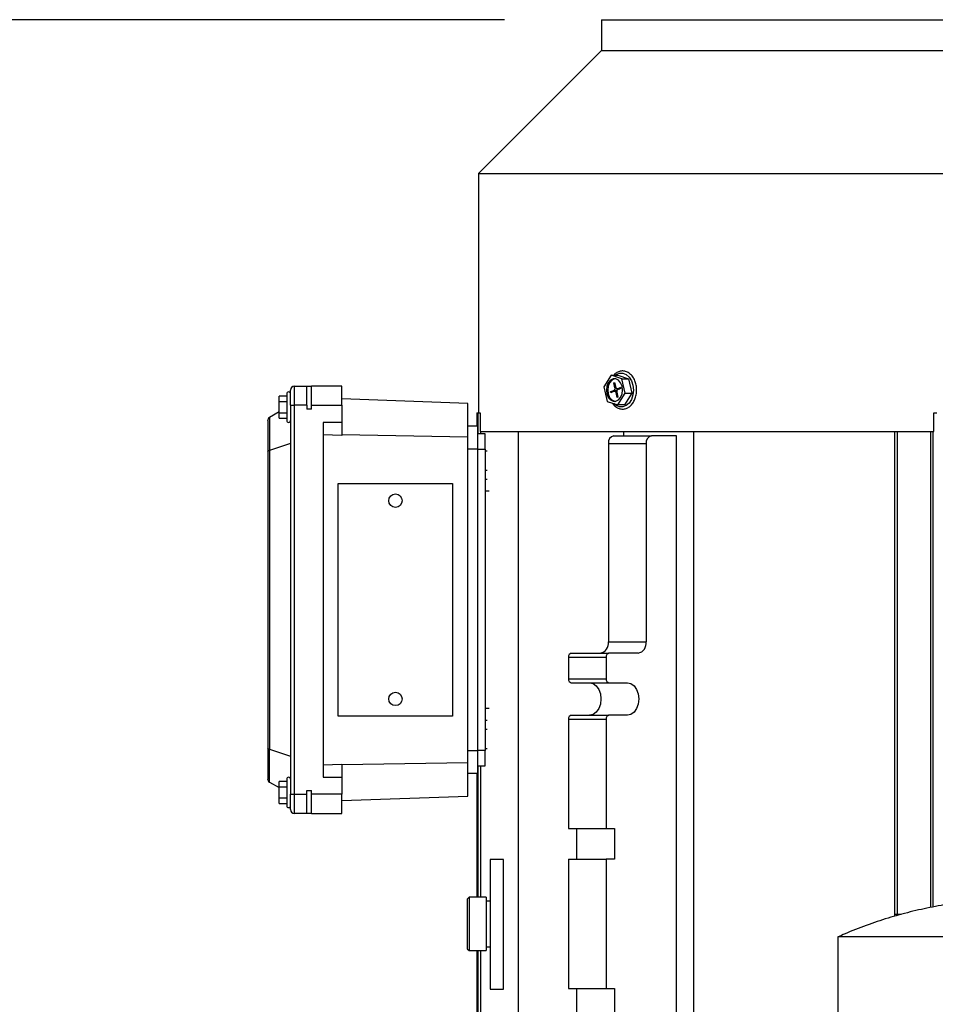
# Model space of a CAD drawing. Header units: inches. Extents: x 5 to 215, y 5 to 165.
# Tile 5 of 74: x 48 to 57, y 105 to 116. Entities that reach past the tile are written whole.
import ezdxf

# ---------------------------------------------------------------- set-up
doc = ezdxf.new("R2010")
doc.units = ezdxf.units.IN
doc.header["$LTSCALE"] = 20
doc.header["$MEASUREMENT"] = 0
doc.layers.add('DIMENSIONS', color=140, linetype='Continuous', lineweight=25)
doc.styles.add('SLDTEXTSTYLE0', font='TXT', dxfattribs={"width": 0.7})
doc.dimstyles.new('SLDDIMSTYLE1', dxfattribs={"dimtxt": 1.699219, "dimasz": 2.6, "dimexe": 0, "dimexo": 0.0625, "dimgap": 0.424805, "dimtad": 0, "dimtih": 1, "dimtoh": 1, "dimrnd": 1e-09, "dimzin": 12, "dimdsep": 46, "dimtxsty": 'SLDTEXTSTYLE0', "dimsah": 1, "dimcen": 0.09, "dimadec": 0, "dimazin": 3, "dimtfac": 1, "dimtofl": 0, "dimtmove": 0, "dimatfit": 3, "dimfxl": 0, "dimfrac": 2, "dimtolj": 1, "dimtzin": 12, "dimarcsym": 0})

# ---------------------------------------------------------------- blocks, each defined once
blk = doc.blocks.new('_D_1')
at = {"layer": 'DIMENSIONS'}
for p, q in [((52.807, 115.642), (30.887, 115.642)), ((33.387, 115.642), (33.387, 97.445)), ((29.449, 94.364), (28.878, 94.364)), ((28.878, 94.364), (28.878, 91.663)), ((37.325, 94.364), (37.896, 94.364)), ((37.896, 94.364), (37.896, 91.663)), ((28.878, 91.663), (29.449, 91.663)), ((37.896, 91.663), (37.325, 91.663)), ((33.387, 76.08), (33.387, 91.283)), ((47.602, 76.08), (30.887, 76.08))]:
    blk.add_line(p, q, dxfattribs=at)
for points in [[(33.387, 115.642), (32.987, 113.042), (33.787, 113.042)], [(33.387, 76.08), (33.787, 78.68), (32.987, 78.68)]]:
    blk.add_solid(points, dxfattribs=at)
at = {"layer": 'DIMENSIONS', "char_height": 1.6667, "attachment_point": 1, "style": 'SLDTEXTSTYLE0'}
for s, insert in [('39.56', (30.155, 96.892)), ('1004.9', (29.449, 93.811))]:
    blk.add_mtext(s, dxfattribs=dict(at, insert=insert))

msp = doc.modelspace()

# ---------------------------------------------------------------- linework, layer by layer
for p, q in [((53.807, 115.642), (53.807, 115.324)), ((53.807, 115.642), (61.523, 115.642)), ((53.807, 115.324), (52.537, 114.055)), ((53.807, 115.324), (61.523, 115.324)), ((52.537, 114.055), (52.537, 111.583)), ((52.537, 114.055), (62.793, 114.055)), ((53.907, 111.971), (53.831, 111.853)), ((54.017, 111.936), (53.907, 111.971)), ((53.907, 111.971), (53.977, 111.971)), ((53.977, 111.971), (54.087, 111.936)), ((54.017, 111.936), (54.087, 111.936)), ((54.051, 111.785), (54.017, 111.936)), ((54.087, 111.936), (54.121, 111.785)), ((50.598, 111.662), (50.598, 111.819)), ((50.637, 111.858), (50.637, 111.662)), ((50.637, 111.858), (50.767, 111.858)), ((50.767, 111.662), (50.767, 111.858)), ((50.767, 111.858), (50.814, 111.858)), ((50.814, 111.662), (50.814, 111.858)), ((51.129, 111.858), (50.814, 111.858)), ((51.129, 111.662), (51.129, 111.858)), ((53.831, 111.853), (53.865, 111.702)), ((53.901, 111.801), (53.937, 111.817)), ((53.903, 111.79), (53.901, 111.801)), ((53.929, 111.801), (53.901, 111.801)), ((53.939, 111.806), (53.903, 111.79)), ((53.934, 111.892), (53.942, 111.896)), ((53.946, 111.842), (53.934, 111.892)), ((53.934, 111.892), (53.943, 111.892)), ((53.937, 111.817), (53.969, 111.817)), ((53.942, 111.896), (53.954, 111.845)), ((53.964, 111.807), (53.943, 111.807)), ((53.955, 111.842), (53.946, 111.842)), ((53.967, 111.831), (53.997, 111.831)), ((53.971, 111.832), (54.007, 111.848)), ((53.999, 111.832), (53.971, 111.832)), ((54.01, 111.837), (53.974, 111.821)), ((54.007, 111.848), (54.01, 111.837)), ((50.48, 111.699), (50.48, 111.755)), ((50.559, 111.755), (50.48, 111.755)), ((50.48, 111.699), (50.559, 111.699)), ((50.48, 111.585), (50.48, 111.699)), ((50.559, 111.78), (50.559, 111.504)), ((52.429, 111.681), (51.129, 111.727)), ((53.865, 111.702), (53.975, 111.667)), ((53.968, 111.742), (53.957, 111.793)), ((53.957, 111.793), (53.966, 111.793)), ((53.965, 111.796), (53.976, 111.746)), ((53.976, 111.746), (53.968, 111.742)), ((53.975, 111.667), (54.051, 111.785)), ((54.121, 111.785), (54.045, 111.667)), ((54.051, 111.785), (54.121, 111.785)), ((50.598, 111.662), (50.598, 107.646)), ((50.598, 111.662), (50.637, 111.662)), ((50.637, 111.662), (50.637, 107.646)), ((50.767, 111.662), (50.637, 111.662)), ((50.767, 111.662), (50.767, 111.622)), ((50.814, 111.622), (50.767, 111.622)), ((50.814, 111.622), (50.814, 111.662)), ((50.814, 111.662), (51.129, 111.662)), ((51.129, 111.662), (51.129, 111.483)), ((52.429, 111.334), (52.429, 111.681)), ((54.045, 111.667), (53.975, 111.667)), ((50.362, 111.501), (50.362, 111.181)), ((50.38, 111.534), (50.38, 111.195)), ((50.48, 111.593), (50.381, 111.535)), ((50.48, 111.585), (50.559, 111.585)), ((50.48, 111.528), (50.48, 111.585)), ((50.48, 111.528), (50.559, 111.528)), ((52.519, 111.583), (52.519, 111.445)), ((52.519, 111.583), (52.535, 111.583)), ((52.535, 111.583), (52.555, 111.583)), ((52.535, 111.366), (52.535, 111.583)), ((52.555, 111.583), (52.555, 111.39)), ((57.237, 111.39), (57.237, 111.583)), ((57.237, 111.583), (57.268, 111.583)), ((51.129, 111.483), (50.933, 111.483)), ((50.933, 111.483), (50.933, 107.824)), ((51.129, 111.483), (51.129, 111.351)), ((52.527, 111.445), (52.429, 111.445)), ((52.527, 111.445), (52.527, 111.209)), ((51.129, 111.351), (50.933, 111.358)), ((52.429, 111.334), (51.129, 111.355)), ((52.429, 107.974), (52.429, 111.334)), ((52.606, 111.366), (52.527, 111.366)), ((52.555, 111.39), (52.561, 111.39)), ((52.561, 111.366), (52.561, 111.39)), ((52.561, 111.39), (52.951, 111.39)), ((52.606, 111.209), (52.606, 111.366)), ((52.951, 101.268), (52.951, 111.39)), ((52.951, 111.39), (53.438, 111.39)), ((53.438, 111.39), (54.761, 111.39)), ((53.934, 111.347), (54.324, 111.347)), ((54.038, 111.347), (54.038, 111.39)), ((54.58, 111.347), (54.324, 111.347)), ((54.58, 101.268), (54.58, 111.347)), ((54.761, 101.268), (54.761, 111.39)), ((54.761, 111.39), (56.836, 111.39)), ((56.836, 106.387), (56.836, 111.39)), ((56.836, 111.39), (56.838, 111.39)), ((56.838, 111.39), (57.237, 111.39)), ((56.863, 106.406), (56.863, 111.39)), ((57.207, 106.479), (57.207, 111.39)), ((57.232, 106.484), (57.232, 111.39)), ((50.598, 111.268), (50.381, 111.196)), ((50.381, 111.196), (50.381, 108.112)), ((52.527, 111.209), (52.429, 111.209)), ((52.527, 111.209), (52.527, 108.099)), ((52.527, 111.209), (52.606, 111.209)), ((52.606, 111.209), (52.606, 108.099)), ((53.879, 111.268), (54.268, 111.268)), ((53.879, 111.268), (53.879, 109.221)), ((54.268, 111.268), (54.268, 109.221)), ((50.362, 111.181), (50.362, 108.126)), ((52.629, 111.189), (52.606, 111.189)), ((52.606, 110.992), (52.629, 110.992)), ((52.629, 110.894), (52.606, 110.894)), ((51.09, 108.453), (51.09, 110.854)), ((51.09, 110.854), (51.09, 110.854)), ((51.09, 108.453), (51.09, 110.854)), ((51.09, 110.854), (52.271, 110.854)), ((52.271, 110.854), (52.271, 108.453)), ((52.647, 110.776), (52.606, 110.776)), ((53.879, 109.221), (54.268, 109.221)), ((53.467, 109.063), (53.467, 108.837)), ((53.467, 109.063), (53.856, 109.063)), ((53.495, 109.102), (53.884, 109.102)), ((53.856, 109.063), (53.856, 108.837)), ((54.185, 109.102), (53.884, 109.102)), ((53.467, 108.837), (53.856, 108.837)), ((53.495, 108.797), (53.884, 108.797)), ((53.884, 108.797), (54.074, 108.797)), ((51.09, 108.453), (51.09, 108.453)), ((52.271, 108.453), (51.09, 108.453)), ((52.647, 108.532), (52.606, 108.532)), ((53.495, 108.463), (53.884, 108.463)), ((54.074, 108.463), (53.884, 108.463)), ((52.606, 108.413), (52.629, 108.413)), ((53.467, 108.423), (53.467, 107.293)), ((53.467, 108.423), (53.856, 108.423)), ((53.856, 108.423), (53.856, 107.293)), ((52.629, 108.315), (52.606, 108.315)), ((50.362, 108.126), (50.362, 107.806)), ((50.38, 107.773), (50.38, 108.112)), ((50.381, 108.112), (50.598, 108.039)), ((52.429, 108.099), (52.527, 108.099)), ((52.527, 108.099), (52.527, 107.862)), ((52.606, 108.099), (52.527, 108.099)), ((52.606, 108.118), (52.629, 108.118)), ((52.606, 107.941), (52.606, 108.099)), ((50.933, 107.949), (51.129, 107.956)), ((51.129, 107.952), (52.429, 107.974)), ((51.129, 107.956), (51.129, 107.824)), ((52.429, 107.626), (52.429, 107.974)), ((52.527, 107.941), (52.606, 107.941)), ((52.535, 106.583), (52.535, 107.941)), ((52.561, 106.583), (52.561, 107.941)), ((52.527, 107.862), (52.429, 107.862)), ((52.519, 107.862), (52.519, 106.583)), ((50.381, 107.772), (50.48, 107.715)), ((50.48, 107.722), (50.48, 107.779)), ((50.559, 107.779), (50.48, 107.779)), ((50.559, 107.803), (50.559, 107.665)), ((50.933, 107.824), (51.129, 107.824)), ((51.129, 107.824), (51.129, 107.646)), ((50.48, 107.609), (50.48, 107.722)), ((50.48, 107.722), (50.559, 107.722)), ((50.559, 107.665), (50.559, 107.528)), ((50.598, 107.646), (50.637, 107.646)), ((50.598, 107.488), (50.598, 107.646)), ((50.637, 107.646), (50.767, 107.646)), ((50.637, 107.646), (50.637, 107.449)), ((50.767, 107.646), (50.767, 107.685)), ((50.767, 107.685), (50.814, 107.685)), ((50.767, 107.449), (50.767, 107.646)), ((50.814, 107.646), (50.814, 107.685)), ((51.129, 107.646), (50.814, 107.646)), ((50.814, 107.449), (50.814, 107.646)), ((51.129, 107.449), (51.129, 107.646)), ((50.48, 107.609), (50.559, 107.609)), ((50.48, 107.552), (50.48, 107.609)), ((50.48, 107.552), (50.559, 107.552)), ((51.129, 107.581), (52.429, 107.626)), ((50.767, 107.449), (50.637, 107.449)), ((50.814, 107.449), (50.767, 107.449)), ((50.814, 107.449), (51.129, 107.449)), ((53.467, 107.293), (53.856, 107.293)), ((53.55, 107.293), (53.55, 106.975)), ((53.856, 107.293), (53.94, 107.293)), ((53.94, 107.293), (53.94, 106.975)), ((52.795, 106.974), (52.657, 106.974)), ((52.657, 106.974), (52.657, 105.636)), ((52.795, 105.636), (52.795, 106.974)), ((53.467, 106.975), (53.467, 105.64)), ((53.467, 106.975), (53.856, 106.975)), ((53.856, 106.975), (53.856, 105.64)), ((53.94, 106.975), (53.856, 106.975)), ((52.44, 106.583), (52.421, 106.563)), ((52.421, 106.563), (52.421, 106.051)), ((52.618, 106.583), (52.44, 106.583)), ((52.44, 106.583), (52.44, 106.307)), ((52.618, 106.583), (52.618, 106.307)), ((52.657, 106.543), (52.618, 106.543)), ((52.796, 106.465), (52.795, 106.465)), ((56.901, 106.406), (56.843, 106.406)), ((52.44, 106.307), (52.44, 106.032)), ((52.618, 106.307), (52.618, 106.032)), ((52.795, 106.15), (52.796, 106.15)), ((56.248, 106.174), (56.248, 101.455)), ((59.918, 106.174), (56.248, 106.174)), ((52.421, 106.051), (52.44, 106.032)), ((52.44, 106.032), (52.618, 106.032)), ((52.519, 106.032), (52.519, 101.032)), ((52.535, 101.032), (52.535, 106.032)), ((52.561, 101.268), (52.561, 106.032)), ((52.618, 106.071), (52.657, 106.071)), ((52.657, 105.636), (52.795, 105.636)), ((53.467, 105.64), (53.856, 105.64)), ((53.55, 105.64), (53.55, 105.321)), ((53.856, 105.64), (53.94, 105.64)), ((53.94, 105.64), (53.94, 105.321))]:
    msp.add_line(p, q)
at = {"flags": 128}
for points in [[(54.025, 111.819), (54.02, 111.859), (54.005, 111.895), (53.983, 111.921), (53.956, 111.935), (53.927, 111.935), (53.9, 111.921), (53.877, 111.895), (53.863, 111.859), (53.858, 111.819), (53.863, 111.779), (53.877, 111.743), (53.9, 111.717), (53.927, 111.703), (53.956, 111.703), (53.983, 111.717), (54.005, 111.743), (54.02, 111.779), (54.025, 111.819)], [(53.948, 111.937), (53.941, 111.935), (53.914, 111.921), (53.891, 111.895), (53.877, 111.859), (53.872, 111.819), (53.877, 111.779), (53.891, 111.743), (53.914, 111.717), (53.941, 111.703), (53.948, 111.701)], [(53.946, 111.971), (53.959, 111.98), (53.993, 111.994), (54.029, 111.994), (54.063, 111.98), (54.093, 111.953), (54.116, 111.915), (54.131, 111.869), (54.136, 111.819)], [(54.136, 111.819), (54.131, 111.769), (54.116, 111.723), (54.093, 111.685), (54.063, 111.658), (54.029, 111.644), (53.993, 111.644), (53.959, 111.658), (53.933, 111.681)], [(53.939, 111.806), (53.942, 111.806), (53.945, 111.806), (53.947, 111.806), (53.95, 111.804), (53.952, 111.802), (53.954, 111.8), (53.956, 111.796), (53.957, 111.793)], [(53.971, 111.832), (53.969, 111.832), (53.966, 111.832), (53.963, 111.832), (53.961, 111.834), (53.958, 111.836), (53.956, 111.838), (53.955, 111.842), (53.954, 111.845)], [(53.684, 108.797), (53.72, 108.789), (53.753, 108.765), (53.78, 108.728), (53.796, 108.682), (53.802, 108.63), (53.796, 108.578), (53.78, 108.532), (53.753, 108.495), (53.72, 108.471), (53.684, 108.463)], [(54.074, 108.797), (54.11, 108.789), (54.143, 108.765), (54.169, 108.728), (54.186, 108.682), (54.192, 108.63), (54.186, 108.578), (54.169, 108.532), (54.143, 108.495), (54.11, 108.471), (54.074, 108.463)]]:
    msp.add_lwpolyline(points, dxfattribs=at)
for centre in [(51.681, 110.677), (51.681, 108.63)]:
    msp.add_circle(centre, 0.0689)
for centre, radius, start, end in [((50.578, 111.78), 0.0197, 0, 180), ((50.637, 111.819), 0.0394, 90, 180), ((53.925, 111.835), 0.0219, 302.9989, 16.7117), ((53.986, 111.803), 0.0219, 122.9989, 196.7117), ((50.401, 111.501), 0.0394, 122.9505, 180), ((50.401, 111.501), 0.0394, 120.2564, 122.9505), ((50.578, 111.504), 0.0197, 180, 0), ((53.948, 111.278), 0.0703, 101.4218, 188.0495), ((54.338, 111.278), 0.0703, 101.4218, 188.0495), ((53.774, 109.206), 0.105, 281.4218, 8.0495), ((54.164, 109.206), 0.105, 281.4218, 8.0495), ((53.502, 109.068), 0.0351, 101.4218, 188.0495), ((53.891, 109.068), 0.0351, 101.4218, 188.0495), ((53.502, 108.832), 0.0351, 171.9505, 258.5782), ((53.891, 108.832), 0.0351, 171.9505, 258.5782), ((53.502, 108.428), 0.0351, 101.4218, 188.0495), ((53.891, 108.428), 0.0351, 101.4218, 188.0495), ((50.401, 107.806), 0.0394, 180, 237.0495), ((50.401, 107.806), 0.0394, 237.0495, 239.7436), ((50.578, 107.803), 0.0197, 0, 180), ((50.578, 107.528), 0.0197, 180, 0), ((50.637, 107.488), 0.0394, 180, 270)]:
    msp.add_arc(centre, radius, start, end)
for centre, major_axis, ratio, start_param, end_param in [((50.401, 111.181), (0.0394, 0), 0.414214, 2.145892, 3.141593), ((50.401, 111.248), (0.0331, 0.0516), 0.411777, 3.566776, 3.613798), ((50.401, 108.126), (0.0394, 0), 0.414214, 3.141593, 4.137293), ((50.401, 108.06), (-0.0331, 0.0516), 0.411777, 5.81098, 5.858002)]:
    msp.add_ellipse(centre, major_axis=major_axis, ratio=ratio, start_param=start_param, end_param=end_param)
for points, knots in [([(54.17, 111.819), (54.17, 111.828), (54.169, 111.853), (54.161, 111.894), (54.143, 111.938), (54.117, 111.975), (54.084, 112.001), (54.048, 112.016), (54.01, 112.017), (53.974, 112.005), (53.948, 111.989), (53.937, 111.974), (53.934, 111.971)], [0, 0, 0, 0, 0.0607545, 0.1750817, 0.2900036, 0.4053956, 0.5206812, 0.634371, 0.7452063, 0.8542467, 0.9634175, 1, 1, 1, 1]), ([(53.92, 111.685), (53.921, 111.682), (53.93, 111.667), (53.953, 111.646), (53.987, 111.626), (54.025, 111.62), (54.062, 111.627), (54.096, 111.645), (54.126, 111.674), (54.149, 111.712), (54.164, 111.757), (54.169, 111.794), (54.17, 111.815), (54.17, 111.819)], [0, 0, 0, 0, 0.0184499, 0.1274317, 0.2355299, 0.3412245, 0.4445366, 0.5472485, 0.6513669, 0.7575367, 0.8649351, 0.9727078, 1, 1, 1, 1]), ([(57.741, 106.551), (57.725, 106.55), (57.63, 106.545), (57.457, 106.523), (57.224, 106.485), (56.993, 106.433), (56.764, 106.37), (56.54, 106.294), (56.369, 106.228), (56.274, 106.184), (56.251, 106.174)], [0, 0, 0, 0, 0.0315876, 0.1846984, 0.3378218, 0.4909587, 0.64411, 0.7972772, 0.9504622, 1, 1, 1, 1])]:
    msp.add_open_spline(points, degree=3, knots=knots)

# ---------------------------------------------------------------- dimensions: what is measured, and where the dimension line sits
at = {"layer": 'DIMENSIONS'}
dim = msp.add_linear_dim(base=(33.387, 115.642), p1=(48.602, 76.08), p2=(53.807, 115.642), angle=90, dimstyle='SLDDIMSTYLE1', dxfattribs=at)
dim.commit()
dim.dimension.update_dxf_attribs({"geometry": '_D_1', "text_midpoint": (33.387, 94.364), "dimtype": 160})

doc.saveas('drawing.dxf')
